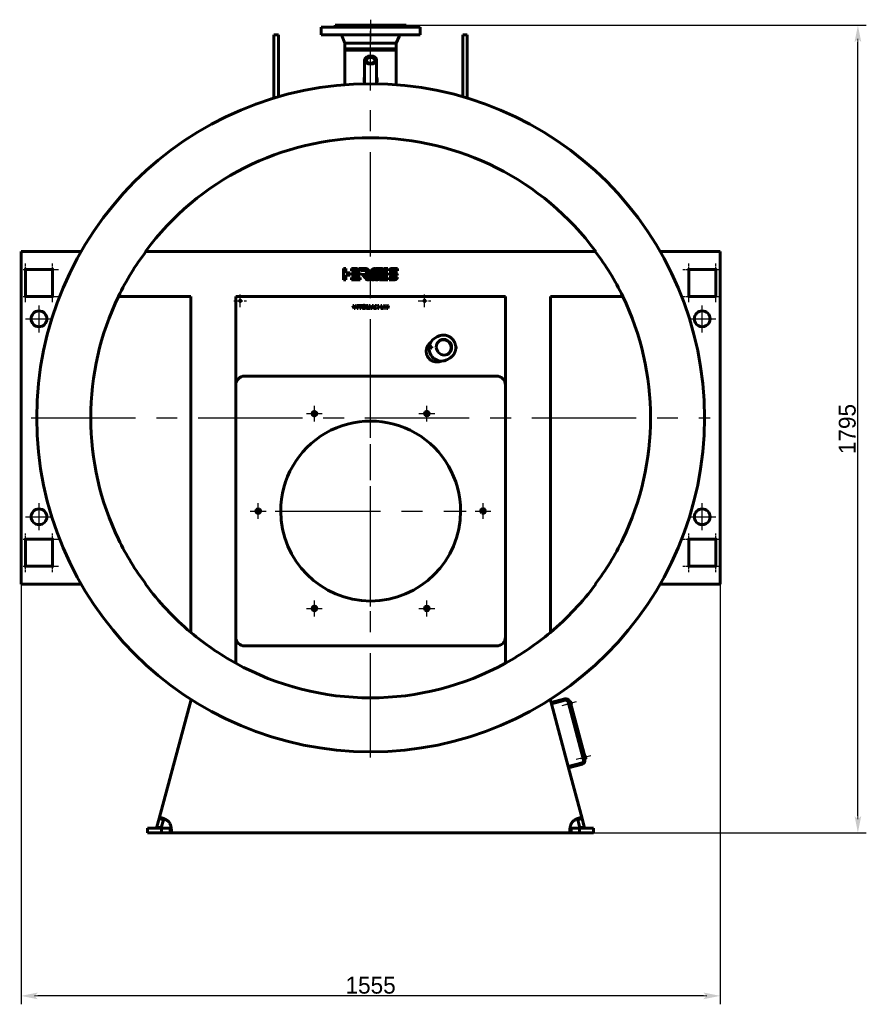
# Model space of a CAD drawing. Header units: millimetres. Extents: x 0 to 4382, y -170 to 841.
# Tile 4 of 6: x 2409 to 2660, y -170 to 121. Entities that reach past the tile are written whole.
import ezdxf

# ---------------------------------------------------------------- set-up
doc = ezdxf.new("R2010")
doc.units = ezdxf.units.MM
for name, pattern in [('CENTER_per1_scale0.019685', [1, 0.625, -0.125, 0.125, -0.125]), ('CENTER_per1_scale0.029528', [1.5, 0.9375, -0.1875, 0.1875, -0.1875]), ('CENTER_per1_scale0.059055', [3, 1.875, -0.375, 0.375, -0.375]), ('CENTER_per1_scale0.163386', [8.3, 5.1875, -1.0375, 1.0375, -1.0375]), ('CENTER_per1_scale0.199016', [10.11, 6.31875, -1.26375, 1.26375, -1.26375]), ('CENTER_per1_scale0.354331', [18, 11.25, -2.25, 2.25, -2.25]), ('CENTER_per1_scale0.688976', [35, 21.875, -4.375, 4.375, -4.375]), ('CENTER_per1e_scale0.974409', [49.5, 30.9375, -6.1875, 6.1875, -6.1875]), ('CENTER_per3_scale0.703969', [35.761614, 22.351008, -4.470202, 4.470202, -4.470202]), ('CENTER_per8_scale0.984252', [50, 31.25, -6.25, 6.25, -6.25])]:
    doc.linetypes.add(name, pattern=pattern)
doc.styles.add('TextStyle_1', font='T-FLEX Type A.TTF', dxfattribs={"height": 5})
doc.dimstyles.new('DIM_ST_2', dxfattribs={"dimtxt": 5, "dimasz": 5, "dimexe": 2.5, "dimexo": 0, "dimtad": 1, "dimlfac": 7.5, "dimrnd": 0.01, "dimdsep": 46, "dimtxsty": 'TextStyle_1', "dimblk": 'Arrow_3_C7_Status', "dimcen": 0.09, "dimclrd": 7, "dimclre": 7, "dimclrt": 7, "dimazin": 0, "dimtfac": 1, "dimtdec": 0, "dimtmove": 0, "dimatfit": 0, "dimldrblk": 'NONE', "dimfxl": 1, "dimtvp": 1, "dimtolj": 1, "dimarcsym": 0})

# ---------------------------------------------------------------- blocks, each defined once
blk = doc.blocks.new('Arrow_3_C7_Status')
at = {"color": 7, "linetype": 'Continuous', "lineweight": 0}
blk.add_line((-1, 0), (-0.8, 0), dxfattribs=at)
at = {"color": 7}
blk.add_solid([(-1, -0.2), (0, 0), (-0.8, 0), (-1, 0.2)], dxfattribs=at)
blk = doc.blocks.new('*D9')
at = {"color": 7, "lineweight": -2}
for p, q in [((-103.67, -42.8), (-103.67, -170.5)), ((103.67, -42.8), (103.67, -170.5)), ((98.67, -168), (-98.67, -168))]:
    blk.add_line(p, q, dxfattribs=at)
at = {"layer": 'Defpoints', "color": 0}
for p in [(-103.67, -42.8), (103.67, -42.8), (-103.67, -168)]:
    blk.add_point(p, dxfattribs=at)
at = {"color": 7, "lineweight": -2, "xscale": 5, "yscale": 5, "zscale": 5}
for p, rotation in [((-103.67, -168), 180), ((103.67, -168), 360)]:
    blk.add_blockref('Arrow_3_C7_Status', p, dxfattribs=dict(at, rotation=rotation))
at = {"color": 7, "insert": (0, -164.87), "char_height": 5, "attachment_point": 5, "style": 'TextStyle_1'}
blk.add_mtext('\\A1;1555{\\H0.5x;\\S^ ;}', dxfattribs=at)
blk = doc.blocks.new('_None')
blk = doc.blocks.new('*D10')
at = {"color": 7, "lineweight": -2}
for p, q in [((10.53, 119.67), (147, 119.67)), ((144.5, -114.67), (144.5, 114.67)), ((59.47, -119.67), (147, -119.67))]:
    blk.add_line(p, q, dxfattribs=at)
at = {"layer": 'Defpoints', "color": 0}
for p in [(10.53, 119.67), (144.5, 119.67), (59.47, -119.67)]:
    blk.add_point(p, dxfattribs=at)
at = {"color": 7, "lineweight": -2, "xscale": 5, "yscale": 5, "zscale": 5}
for p, rotation in [((144.5, 119.67), 90.00000000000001), ((144.5, -119.67), 270)]:
    blk.add_blockref('Arrow_3_C7_Status', p, dxfattribs=dict(at, rotation=rotation))
at = {"color": 7, "insert": (141.37, 0), "char_height": 5, "attachment_point": 5, "rotation": 90, "style": 'TextStyle_1'}
blk.add_mtext('\\A1;1795{\\H0.5x;\\S^ ;}', dxfattribs=at)
blk = doc.blocks.new('Проекция_2')
at = {"color": 7, "linetype": 'Continuous', "lineweight": 60}
for p, q in [((-10.5334, 119.6667), (0, 119.6667)), ((-10.5334, 119.6667), (-10.5334, 119.4667)), ((0, 119.6667), (10.5333, 119.6667)), ((10.5333, 119.4667), (10.5333, 119.6667)), ((10.5333, 119.6667), (10.5333, 119.6667)), ((10.5333, 119.4667), (10.5333, 119.6667)), ((-28.6667, 109.282), (-28.6667, 116.8012)), ((-27.3333, 116.8012), (-28.6667, 116.8012)), ((-27.3333, 109.282), (-27.3333, 116.8012)), ((0, 119.1333), (-14.6667, 119.1333)), ((-14.6667, 119.1333), (-14.6667, 116.8667)), ((0, 116.8667), (-14.6667, 116.8667)), ((-10.7334, 119.2667), (0, 119.2667)), ((-10.7334, 119.2667), (-10.7334, 119.1333)), ((0, 119.2667), (10.7333, 119.2667)), ((0, 119.1333), (14.6666, 119.1333)), ((0, 116.8667), (14.6666, 116.8667)), ((10.7333, 119.1333), (10.7333, 119.2667)), ((10.7333, 119.1333), (10.7333, 119.2667)), ((10.7333, 119.2667), (10.7333, 119.2667)), ((14.6666, 116.8667), (14.6666, 119.1333)), ((14.6667, 119.1333), (14.6666, 119.1333)), ((14.6667, 116.8667), (14.6666, 116.8667)), ((14.6667, 116.8667), (14.6667, 119.1333)), ((27.3333, 109.282), (27.3333, 116.8012)), ((28.6667, 116.8012), (27.3333, 116.8012)), ((28.6667, 109.282), (28.6667, 116.8012)), ((-8.4596, 116.3443), (-7.62, 114.3333)), ((-7.62, 114.3333), (-7.62, 112.7333)), ((-7.62, 114.3333), (0, 114.3333)), ((0, 114.3333), (7.62, 114.3333)), ((7.62, 114.3333), (8.4595, 116.3443)), ((7.62, 114.3333), (8.4596, 116.3443)), ((7.62, 112.7333), (7.62, 114.3333)), ((7.62, 112.7333), (7.62, 114.3333)), ((7.62, 114.3333), (7.62, 114.3333)), ((-7.62, 112.7333), (0, 112.7333)), ((-7.62, 112.7333), (-7.62, 112.3333)), ((-7.62, 112.3333), (7.62, 112.3333)), ((-7.62, 112.3333), (-7.62, 102.0397)), ((-2.2467, 112.7333), (-2.2467, 112.3333)), ((0, 112.7333), (7.62, 112.7333)), ((2.2467, 112.3333), (2.2467, 112.7333)), ((7.62, 112.3333), (7.62, 112.7333)), ((7.62, 102.0396), (7.62, 112.3333)), ((-28.6667, 109.282), (-28.6667, 98.0921)), ((-27.3333, 109.282), (-27.3333, 98.4853)), ((-1.7933, 109.3754), (-1.7933, 102.6296)), ((1.7933, 102.6296), (1.7933, 109.3754)), ((27.3333, 109.282), (27.3333, 98.4853)), ((28.6667, 109.282), (28.6667, 98.0921)), ((-103.6667, 52.6667), (-103.6667, 49.4667)), ((-103.6667, 52.6667), (-85.8325, 52.6667)), ((-66.7475, 52.6667), (-66.6157, 52.6667)), ((66.6157, 52.6667), (-66.6157, 52.6667)), ((66.7475, 52.6667), (66.6157, 52.6667)), ((85.8325, 52.6667), (103.6667, 52.6667)), ((103.6667, 49.4667), (103.6667, 52.6667)), ((-103.6667, 49.4667), (-103.6667, -42.8)), ((-102.3333, 47.3333), (-94.3333, 47.3333)), ((-102.3333, 39.3333), (-102.3333, 47.3333)), ((-94.3333, 47.3333), (-94.3333, 39.3333)), ((-8.0248, 47.5997), (-7.3572, 47.5975)), ((-8.0248, 44.2659), (-8.0248, 47.5997)), ((-7.3572, 47.5975), (-7.3572, 46.2666)), ((-5.6265, 47.5993), (-3.8783, 47.5993)), ((-5.6265, 46.9336), (-5.6265, 47.5993)), ((-3.3244, 46.945), (-5.6265, 46.9336)), ((-3.8783, 47.5993), (-3.3244, 46.945)), ((-3.4106, 47.5993), (-1.7325, 47.5993)), ((-2.8607, 46.9498), (-3.4106, 47.5993)), ((-1.6035, 46.9498), (-2.8607, 46.9498)), ((-1.6035, 46.9491), (-1.6035, 46.9498)), ((1.5847, 47.5935), (2.3358, 47.5935)), ((5.1384, 46.9258), (3.6152, 46.9258)), ((3.8758, 47.5934), (5.1384, 47.5934)), ((5.1384, 47.5934), (5.1384, 46.9258)), ((7.9752, 46.9258), (5.4807, 46.9258)), ((6.2948, 47.5926), (7.9752, 47.5926)), ((7.9752, 47.5926), (7.9752, 46.9258)), ((94.3333, 39.3333), (94.3333, 47.3333)), ((94.3333, 47.3333), (102.3333, 47.3333)), ((102.3333, 47.3333), (102.3333, 39.3333)), ((103.6667, -42.8), (103.6667, 49.4667)), ((-7.3572, 44.2659), (-8.0248, 44.2659)), ((-7.3572, 46.2666), (-6.0403, 46.2666)), ((-6.0403, 45.5999), (-7.3572, 45.5999)), ((-7.3572, 45.5999), (-7.3572, 44.2659)), ((-6.0403, 46.2666), (-6.0403, 45.5999)), ((-5.6266, 46.2657), (-3.1138, 46.2657)), ((-5.6266, 45.5999), (-5.6266, 46.2657)), ((-3.1156, 45.5999), (-5.6266, 45.5999)), ((-5.6266, 44.2663), (-5.6266, 44.932)), ((-5.6266, 44.932), (-3.1138, 44.932)), ((-3.1156, 44.2663), (-5.6266, 44.2663)), ((-3.1138, 46.2657), (-3.1156, 45.5999)), ((-3.1138, 44.932), (-3.1156, 44.2663)), ((-1.0234, 45.3924), (-1.4705, 45.9205)), ((5.1367, 44.261), (2.6257, 44.261)), ((2.8558, 44.9286), (5.1384, 44.9286)), ((3.1095, 45.5883), (3.3616, 46.2559)), ((5.1367, 45.5883), (3.1095, 45.5883)), ((3.3616, 46.2559), (5.1384, 46.2559)), ((5.1384, 46.2559), (5.1367, 45.5883)), ((5.1384, 44.9286), (5.1367, 44.261)), ((5.4515, 44.261), (5.4515, 44.9286)), ((5.4515, 44.9286), (7.9461, 44.9286)), ((7.1319, 44.261), (5.4515, 44.261)), ((5.4792, 46.2656), (6.3563, 46.2656)), ((7.0482, 45.589), (6.2948, 45.589)), ((6.3563, 46.2656), (6.3786, 46.2645)), ((6.3786, 46.2645), (7.1319, 46.2645)), ((7.0624, 45.5883), (7.0482, 45.589)), ((7.9475, 45.5883), (7.0624, 45.5883)), ((-94.3333, 39.3333), (-102.3333, 39.3333)), ((-53.3333, 39.3333), (-74.7864, 39.3333)), ((-53.3333, -60.2635), (-53.3333, 39.3333)), ((-40, -69.3922), (-40, 39.3333)), ((40, 39.3333), (-40, 39.3333)), ((40, -69.3922), (40, 39.3333)), ((53.3333, -60.2635), (53.3333, 39.3333)), ((74.7864, 39.3333), (53.3333, 39.3333)), ((102.3333, 39.3333), (94.3333, 39.3333)), ((-5.2842, 36.6613), (-4.9632, 36.6613)), ((-4.8971, 35.7425), (-5.2842, 36.6613)), ((-4.9632, 36.6613), (-4.7827, 36.2136)), ((-4.5637, 35.7425), (-4.8971, 35.7425)), ((-4.7827, 36.2136), (-4.7572, 36.1461)), ((-4.7572, 36.1461), (-4.7263, 36.0566)), ((-4.7263, 36.0566), (-4.7021, 36.1303)), ((-4.7021, 36.1303), (-4.6725, 36.2122)), ((-4.6725, 36.2122), (-4.4934, 36.6613)), ((-4.1724, 36.6613), (-4.5637, 35.7425)), ((-4.4934, 36.6613), (-4.1724, 36.6613)), ((-4.0292, 35.7425), (-4.0292, 36.6613)), ((-4.0292, 36.6613), (-3.733, 36.6613)), ((-3.733, 35.7425), (-4.0292, 35.7425)), ((-3.733, 36.6613), (-3.733, 35.7425)), ((-3.5649, 36.6613), (-2.6199, 36.6613)), ((-3.5649, 36.4202), (-3.5649, 36.6613)), ((-3.244, 36.4202), (-3.5649, 36.4202)), ((-3.244, 35.7425), (-3.244, 36.4202)), ((-2.9382, 35.7425), (-3.244, 35.7425)), ((-2.6199, 36.4202), (-2.9382, 36.4202)), ((-2.9382, 36.4202), (-2.9382, 35.7425)), ((-2.6199, 36.6613), (-2.6199, 36.4202)), ((-1.2561, 36.6613), (-0.8456, 36.6613)), ((-1.2561, 35.7425), (-1.2561, 36.6613)), ((-0.9737, 35.7425), (-1.2561, 35.7425)), ((-0.982, 36.3417), (-0.9751, 36.2081)), ((-0.9475, 36.2136), (-0.982, 36.3417)), ((-0.9751, 36.2081), (-0.9737, 35.7425)), ((-0.7919, 35.7425), (-0.9475, 36.2136)), ((-0.8456, 36.6613), (-0.7037, 36.2177)), ((-0.5715, 35.7425), (-0.7919, 35.7425)), ((-0.6568, 36.2164), (-0.5205, 36.6613)), ((-0.4199, 36.2136), (-0.5715, 35.7425)), ((-0.5205, 36.6613), (-0.1072, 36.6613)), ((-0.3827, 36.3445), (-0.4199, 36.2136)), ((-0.391, 36.2095), (-0.3827, 36.3445)), ((-0.391, 35.7425), (-0.391, 36.2095)), ((-0.1072, 35.7425), (-0.391, 35.7425)), ((-0.1072, 36.6613), (-0.1072, 35.7425)), ((0.0278, 35.7425), (0.4631, 36.6614)), ((0.3598, 35.7425), (0.0278, 35.7425)), ((0.4328, 35.9106), (0.3598, 35.7425)), ((0.853, 35.9106), (0.4328, 35.9106)), ((0.4631, 36.6614), (0.8309, 36.6614)), ((0.5223, 36.1213), (0.6436, 36.4203)), ((0.7648, 36.1213), (0.5223, 36.1213)), ((0.6436, 36.4203), (0.7648, 36.1213)), ((0.8309, 36.6614), (1.2662, 35.7425)), ((0.9315, 35.7425), (0.853, 35.9106)), ((1.2662, 35.7425), (0.9315, 35.7425)), ((1.3076, 35.7425), (1.6795, 36.2247)), ((1.6767, 35.7425), (1.3076, 35.7425)), ((1.6795, 36.2247), (1.353, 36.6613)), ((1.353, 36.6613), (1.7263, 36.6613)), ((1.8875, 36.0359), (1.6767, 35.7425)), ((1.7263, 36.6613), (1.8875, 36.4092)), ((1.8875, 36.4092), (2.0597, 36.6613)), ((2.1065, 35.7425), (1.8875, 36.0359)), ((2.0597, 36.6613), (2.4303, 36.6613)), ((2.4303, 36.6613), (2.0942, 36.2247)), ((2.0942, 36.2247), (2.4661, 35.7425)), ((2.4661, 35.7425), (2.1065, 35.7425)), ((3.0763, 36.6613), (3.3725, 36.6613)), ((3.0763, 35.7425), (3.0763, 36.6613)), ((3.8024, 35.7425), (3.0763, 35.7425)), ((3.3725, 36.6613), (3.3725, 35.9698)), ((3.3725, 35.9698), (3.8024, 35.9698)), ((3.8024, 35.9698), (3.8024, 35.7425)), ((4.0696, 35.7425), (3.8464, 36.6613)), ((3.8464, 36.6613), (4.1646, 36.6613)), ((4.4264, 35.7425), (4.0696, 35.7425)), ((4.1646, 36.6613), (4.2459, 36.2247)), ((4.2459, 36.2247), (4.2611, 36.1365)), ((4.2611, 36.1365), (4.2721, 36.058)), ((4.2721, 36.058), (4.2831, 36.1241)), ((4.2831, 36.1241), (4.2969, 36.1943)), ((4.2969, 36.1943), (4.4085, 36.6613)), ((4.4085, 36.6613), (4.7446, 36.6613)), ((4.5338, 36.153), (4.4264, 35.7425)), ((4.571, 36.3569), (4.558, 36.2543)), ((4.5868, 36.2549), (4.571, 36.3569)), ((4.7157, 35.7425), (4.611, 36.1558)), ((5.0697, 35.7425), (4.7157, 35.7425)), ((4.7446, 36.6613), (4.8011, 36.401)), ((4.87, 36.062), (4.8865, 36.1764)), ((4.8865, 36.1764), (4.976, 36.6613)), ((4.976, 36.6613), (5.2915, 36.6613)), ((5.2915, 36.6613), (5.0697, 35.7425)), ((19.8344, 27.3867), (19.0872, 26.9553)), ((17.897, 24.4229), (17.1844, 24.0114)), ((17.2965, 23.57), (17.2318, 23.5662)), ((18.014, 24.4327), (17.9297, 24.4318)), ((17.9444, 23.9777), (18.0178, 23.9864)), ((18.0598, 24.3757), (18.0607, 24.2216)), ((18.1038, 24.3809), (18.1046, 24.2282)), ((18.1046, 24.2282), (18.1117, 24.0756)), ((25.2442, 23.8875), (25.3694, 23.9598)), ((25.2594, 24.3502), (25.2666, 24.1961)), ((25.3291, 24.4056), (25.2644, 24.407)), ((25.3339, 23.9515), (25.2775, 23.9607)), ((22.7539, 20.6044), (23.5011, 21.0358)), ((-37.3333, 15.7), (37.3333, 15.7)), ((-102.3333, -32.6667), (-94.3333, -32.6667)), ((-102.3333, -40.6667), (-102.3333, -32.6667)), ((-94.3333, -32.6667), (-94.3333, -40.6667)), ((94.3333, -40.6667), (94.3333, -32.6667)), ((94.3333, -32.6667), (102.3333, -32.6667)), ((102.3333, -32.6667), (102.3333, -40.6667)), ((-94.3333, -40.6667), (-102.3333, -40.6667)), ((102.3333, -40.6667), (94.3333, -40.6667)), ((-103.6667, -42.8), (-103.6667, -46)), ((103.6667, -46), (103.6667, -42.8)), ((-85.8325, -46), (-103.6667, -46)), ((-66.7475, -46), (-66.6157, -46)), ((66.6157, -46), (66.7475, -46)), ((103.6667, -46), (85.8325, -46)), ((37.3333, -64.3), (-37.3333, -64.3)), ((-62.7064, -115.4473), (-53.2432, -80.1302)), ((53.2432, -80.1302), (53.4953, -81.071)), ((57.6166, -79.9667), (53.4953, -81.071)), ((53.5989, -81.4573), (53.4953, -81.071)), ((57.7201, -80.3531), (53.5989, -81.4573)), ((53.5989, -81.4573), (58.5682, -100.0031)), ((58.654, -81.2623), (58.2676, -81.3659)), ((58.2676, -81.3659), (58.378, -81.778)), ((58.7644, -81.6745), (58.378, -81.778)), ((63.1609, -98.0823), (58.5366, -80.8245)), ((58.9575, -80.8497), (58.923, -80.7209)), ((58.9575, -80.8497), (59.2151, -80.7807)), ((63.7703, -97.781), (59.2151, -80.7807)), ((59.2796, -80.8669), (59.241, -80.8773)), ((59.3776, -80.9235), (59.5605, -81.6061)), ((59.5039, -81.7041), (59.4653, -81.7144)), ((58.5682, -100.0031), (62.6895, -98.8988)), ((62.9331, -97.2323), (62.5467, -97.3358)), ((62.5467, -97.3358), (62.6572, -97.748)), ((63.0435, -97.6444), (62.6572, -97.748)), ((63.7703, -97.781), (63.5127, -97.85)), ((63.5472, -97.9788), (63.5127, -97.85)), ((63.5588, -96.8369), (63.5201, -96.8473)), ((63.6567, -96.8935), (63.8396, -97.5761)), ((63.7831, -97.6741), (63.7444, -97.6844)), ((58.5682, -100.0031), (58.6717, -100.3895)), ((58.6717, -100.3895), (62.793, -99.2852)), ((58.6717, -100.3895), (62.7064, -115.4473)), ((-63.3528, -117.8595), (-62.7064, -115.4473)), ((-61.4185, -115.7924), (-62.7064, -115.4473)), ((-62.0649, -118.2045), (-61.4185, -115.7924)), ((-61.4138, -115.7749), (-61.4185, -115.7924)), ((61.4185, -115.7924), (62.7064, -115.4473)), ((61.4185, -115.7924), (62.0649, -118.2045)), ((62.7064, -115.4473), (63.3528, -117.8595)), ((-66.1333, -118.3333), (-61.966, -118.3333)), ((-66.1333, -119.6667), (-66.1333, -118.3333)), ((-62.0649, -118.2045), (-63.3528, -117.8595)), ((-61.966, -118.3333), (-59.4688, -118.3333)), ((-61.966, -118.3333), (-61.966, -119.6667)), ((-59.4688, -118.3333), (-59.4688, -119.6667)), ((59.4688, -118.3333), (61.966, -118.3333)), ((59.4688, -118.3333), (59.4688, -119.6667)), ((66.1333, -118.3333), (61.966, -118.3333)), ((61.966, -118.3333), (61.966, -119.6667)), ((62.0649, -118.2045), (63.3528, -117.8595)), ((66.1333, -118.3333), (66.1333, -119.6667)), ((-66.1333, -119.6667), (-61.966, -119.6667)), ((-61.966, -119.6667), (-59.4688, -119.6667)), ((59.4688, -119.6667), (-59.4688, -119.6667)), ((59.4688, -119.6667), (61.966, -119.6667)), ((66.1333, -119.6667), (61.966, -119.6667))]:
    blk.add_line(p, q, dxfattribs=at)
at = {"color": 7, "linetype": 'CENTER_per1_scale0.029528', "lineweight": 25}
blk.add_line((0, 121.3333), (0, 117.8), dxfattribs=at)
at = {"color": 7, "linetype": 'CENTER_per1_scale0.354331', "lineweight": 25}
blk.add_line((0, 120.9333), (0, 115.2), dxfattribs=at)
at = {"color": 7, "linetype": 'CENTER_per3_scale0.703969', "lineweight": 25}
blk.add_line((0, 100.373), (0, 118.011), dxfattribs=at)
at = {"color": 7, "linetype": 'CENTER_per1e_scale0.974409', "lineweight": 25}
for p, q in [((0, -97.3333), (0, 104)), ((-100.6667, 3.3333), (100.6667, 3.3333))]:
    blk.add_line(p, q, dxfattribs=at)
at = {"color": 7, "linetype": 'CENTER_per1_scale0.019685', "lineweight": 25}
for p, q in [((-104.0667, 47.3333), (-100.6, 47.3333)), ((-102.3333, 45.6), (-102.3333, 49.0667)), ((-96.0667, 47.3333), (-92.6, 47.3333)), ((-94.3333, 45.6), (-94.3333, 49.0667)), ((92.6, 47.3333), (96.0667, 47.3333)), ((94.3333, 45.6), (94.3333, 49.0667)), ((100.6, 47.3333), (104.0667, 47.3333)), ((102.3333, 45.6), (102.3333, 49.0667)), ((-102.3333, 37.6), (-102.3333, 41.0667)), ((-94.3333, 37.6), (-94.3333, 41.0667)), ((94.3333, 37.6), (94.3333, 41.0667)), ((102.3333, 37.6), (102.3333, 41.0667)), ((-104.0667, 39.3333), (-100.6, 39.3333)), ((-96.0667, 39.3333), (-92.6, 39.3333)), ((92.6, 39.3333), (96.0667, 39.3333)), ((100.6, 39.3333), (104.0667, 39.3333)), ((-102.3333, -34.4), (-102.3333, -30.9333)), ((-94.3333, -34.4), (-94.3333, -30.9333)), ((94.3333, -34.4), (94.3333, -30.9333)), ((102.3333, -34.4), (102.3333, -30.9333)), ((-104.0667, -32.6667), (-100.6, -32.6667)), ((-96.0667, -32.6667), (-92.6, -32.6667)), ((92.6, -32.6667), (96.0667, -32.6667)), ((100.6, -32.6667), (104.0667, -32.6667)), ((-104.0667, -40.6667), (-100.6, -40.6667)), ((-102.3333, -42.4), (-102.3333, -38.9333)), ((-96.0667, -40.6667), (-92.6, -40.6667)), ((-94.3333, -42.4), (-94.3333, -38.9333)), ((92.6, -40.6667), (96.0667, -40.6667)), ((94.3333, -42.4), (94.3333, -38.9333)), ((100.6, -40.6667), (104.0667, -40.6667)), ((102.3333, -42.4), (102.3333, -38.9333))]:
    blk.add_line(p, q, dxfattribs=at)
at = {"color": 7, "linetype": 'CENTER_per1_scale0.059055', "lineweight": 25}
for p, q in [((-40.5333, 38), (-36.8, 38)), ((-38.6667, 36.1333), (-38.6667, 39.8667)), ((14.1333, 38), (17.8667, 38)), ((16, 36.1333), (16, 39.8667))]:
    blk.add_line(p, q, dxfattribs=at)
at = {"color": 7, "linetype": 'CENTER_per1_scale0.688976', "lineweight": 25}
for p, q in [((-98.3333, 28.6667), (-98.3333, 36.6667)), ((98.3333, 28.6667), (98.3333, 36.6667)), ((-102.3333, 32.6667), (-94.3333, 32.6667)), ((94.3333, 32.6667), (102.3333, 32.6667)), ((-98.3333, -30), (-98.3333, -22)), ((98.3333, -30), (98.3333, -22)), ((-102.3333, -26), (-94.3333, -26)), ((94.3333, -26), (102.3333, -26))]:
    blk.add_line(p, q, dxfattribs=at)
at = {"color": 7, "linetype": 'CENTER_per1_scale0.199016', "lineweight": 25}
for p, q in [((-16.6667, 2.2268), (-16.6667, 6.9082)), ((16.6667, 2.2268), (16.6667, 6.9082)), ((-19.0073, 4.5675), (-14.326, 4.5675)), ((14.326, 4.5675), (19.0073, 4.5675)), ((-33.3333, -26.6407), (-33.3333, -21.9593)), ((33.3333, -26.6407), (33.3333, -21.9593)), ((-35.674, -24.3), (-30.9927, -24.3)), ((30.9927, -24.3), (35.674, -24.3)), ((-16.6667, -55.5082), (-16.6667, -50.8268)), ((16.6667, -55.5082), (16.6667, -50.8268)), ((-19.0073, -53.1675), (-14.326, -53.1675)), ((14.326, -53.1675), (19.0073, -53.1675))]:
    blk.add_line(p, q, dxfattribs=at)
at = {"color": 7, "linetype": 'CENTER_per8_scale0.984252', "lineweight": 25}
for p, q in [((0, -52.6333), (0, 4.0333)), ((-28.3333, -24.3), (28.3333, -24.3))]:
    blk.add_line(p, q, dxfattribs=at)
at = {"color": 7, "linetype": 'CENTER_per1_scale0.163386', "lineweight": 25}
for p, q in [((61.0016, -80.8541), (56.7129, -82.0033)), ((65.2808, -96.8241), (60.9921, -97.9733))]:
    blk.add_line(p, q, dxfattribs=at)
at = {"color": 7, "lineweight": 60, "flags": 128}
for points in [[(-1.7481, 102.3179), (-1.798, 102.4725), (-1.8393, 102.6302), (-1.8722, 102.7903), (-1.8971, 102.9519), (-1.9143, 103.1145), (-1.924, 103.2772), (-1.9266, 103.4403), (-1.9223, 103.6035), (-1.9113, 103.7663), (-1.8938, 103.9284), (-1.8692, 104.0943), (-1.8379, 104.2591), (-1.8001, 104.4225), (-1.7933, 104.4469)], [(-1.7933, 103.6739), (-1.8098, 103.6119), (-1.8516, 103.419), (-1.8844, 103.2243), (-1.9033, 103.074), (-1.9064, 103.0396)], [(-1.7929, 102.6296), (-1.7903, 102.4822), (-1.7876, 102.4403)], [(1.7933, 104.4458), (1.8246, 104.3203), (1.86, 104.147), (1.8888, 103.9665), (1.9097, 103.7846), (1.9224, 103.6019), (1.9267, 103.4191)], [(1.9063, 103.0376), (1.8956, 103.1406), (1.872, 103.3045), (1.8411, 103.472), (1.8034, 103.6381), (1.7933, 103.6756)], [(-1.7325, 47.5993), (-1.6295, 47.597), (-1.531, 47.5902), (-1.437, 47.5789), (-1.3475, 47.5635), (-1.2624, 47.544), (-1.1818, 47.5205), (-1.1056, 47.4933), (-1.0338, 47.4625), (-0.9449, 47.4159), (-0.8637, 47.3635), (-0.7902, 47.3056), (-0.7244, 47.2426), (-0.6663, 47.1748), (-0.6157, 47.1025), (-0.5726, 47.0261), (-0.537, 46.946), (-0.5089, 46.8625), (-0.4882, 46.776), (-0.4748, 46.6868), (-0.4688, 46.5952), (-0.47, 46.5017), (-0.4785, 46.4065), (-0.4942, 46.3101), (-0.517, 46.2127), (-0.5469, 46.1147), (-0.5839, 46.0166)], [(0.1148, 46.8192), (0.1668, 46.9282), (0.225, 47.0291), (0.2895, 47.1221), (0.3603, 47.207), (0.4373, 47.2838), (0.5204, 47.3524), (0.6098, 47.4129), (0.7053, 47.4651), (0.8069, 47.5091), (0.9146, 47.5448), (1.0284, 47.5721), (1.1482, 47.591)], [(1.1482, 47.591), (1.1867, 47.5942), (1.216, 47.5931), (1.2369, 47.5875), (1.2444, 47.5829), (1.25, 47.5769), (1.2537, 47.5695), (1.2558, 47.5608), (1.2549, 47.5389), (1.248, 47.5107), (1.2358, 47.4759)], [(1.5023, 47.5462), (1.5081, 47.5596), (1.5158, 47.5703), (1.525, 47.5786), (1.5356, 47.5848), (1.5593, 47.5918), (1.5847, 47.5935)], [(2.3358, 47.5935), (2.3566, 47.5922), (2.3717, 47.5883), (2.3818, 47.582), (2.3851, 47.5779), (2.3874, 47.5733), (2.3891, 47.5624), (2.3876, 47.5494), (2.3834, 47.5343), (2.3771, 47.5174)], [(2.625, 47.5403), (2.6309, 47.5539), (2.6387, 47.5652), (2.6483, 47.5744), (2.6592, 47.5815), (2.6835, 47.5905), (2.7092, 47.5935)], [(3.4562, 47.5935), (3.4771, 47.5921), (3.4925, 47.5877), (3.5029, 47.5804), (3.5064, 47.5758), (3.5089, 47.5706), (3.5111, 47.5585), (3.5099, 47.5444), (3.4998, 47.5115)], [(5.4807, 46.9258), (5.4989, 47.0062), (5.5215, 47.0815), (5.5484, 47.1517), (5.5798, 47.2167), (5.6155, 47.2766), (5.6555, 47.3313), (5.7, 47.3809), (5.7487, 47.4252), (5.8018, 47.4644), (5.8593, 47.4983), (5.9211, 47.5271), (5.9872, 47.5506), (6.0576, 47.569), (6.1324, 47.5821), (6.2115, 47.5899), (6.2948, 47.5926)], [(-2.4254, 45.729), (-2.4418, 45.7447), (-2.4554, 45.7624), (-2.4627, 45.7825), (-2.463, 45.7934), (-2.4604, 45.805)], [(-2.4604, 45.805), (-2.4537, 45.8184), (-2.445, 45.8272), (-2.4346, 45.8321), (-2.4231, 45.8342), (-2.3983, 45.8333), (-2.3739, 45.8317)], [(-1.7262, 45.8329), (-1.6937, 45.8348), (-1.6633, 45.8329), (-1.6352, 45.8271), (-1.6092, 45.817), (-1.5852, 45.8025), (-1.5634, 45.7835), (-1.5436, 45.7597), (-1.5258, 45.731)], [(-1.4705, 45.9205), (-1.4428, 45.9556), (-1.4113, 45.9967), (-1.3772, 46.0429), (-1.3417, 46.093), (-1.3062, 46.1459), (-1.2719, 46.2005), (-1.2431, 46.2502), (-1.2173, 46.2996), (-1.1953, 46.3478), (-1.1782, 46.3942), (-1.1668, 46.4378), (-1.1623, 46.4715), (-1.163, 46.5022)], [(-1.0435, 44.2671), (-1.0778, 44.2671), (-1.1088, 44.2707), (-1.1367, 44.2775), (-1.174, 44.2933), (-1.207, 44.3152), (-1.2372, 44.3425), (-1.2661, 44.3744), (-1.2952, 44.4102), (-1.326, 44.4491)], [(-0.1362, 44.3293), (-0.1607, 44.3578), (-0.1905, 44.3916), (-0.2247, 44.4299), (-0.2622, 44.4718), (-0.3021, 44.5165), (-0.3433, 44.5631), (-0.3848, 44.6108), (-0.4256, 44.6588), (-0.4647, 44.7063), (-0.501, 44.7524), (-0.5336, 44.7963), (-0.5614, 44.8371), (-0.5834, 44.874), (-0.5986, 44.9063), (-0.6033, 44.9203), (-0.606, 44.9329), (-0.6064, 44.944), (-0.6045, 44.9533)], [(0.0357, 44.3705), (0.0181, 44.3326), (0, 44.3036), (-0.0188, 44.2836), (-0.0388, 44.2731), (-0.0493, 44.2714), (-0.0602, 44.2721), (-0.0834, 44.281), (-0.1, 44.2925), (-0.1175, 44.3085), (-0.1362, 44.3293)], [(0.3761, 44.2676), (0.3465, 44.2686), (0.3234, 44.2729), (0.3065, 44.2805), (0.3003, 44.2857), (0.2955, 44.2918), (0.29, 44.3067), (0.2898, 44.3256), (0.2944, 44.3485), (0.3037, 44.3756)], [(1.1838, 44.4321), (1.1656, 44.3923), (1.1462, 44.3588), (1.1255, 44.331), (1.1034, 44.3088), (1.08, 44.2918), (1.0552, 44.2798), (1.029, 44.2723), (1.0014, 44.2692)], [(1.4987, 44.2616), (1.4691, 44.2635), (1.4461, 44.2681), (1.4292, 44.2758), (1.423, 44.2809), (1.4182, 44.2869), (1.4148, 44.2937), (1.4127, 44.3015), (1.4125, 44.32), (1.4171, 44.3426), (1.4263, 44.3696)], [(2.3065, 44.4261), (2.2883, 44.3864), (2.2689, 44.3528), (2.2481, 44.325), (2.2261, 44.3028), (2.2027, 44.2858), (2.1779, 44.2738), (2.1517, 44.2663), (2.124, 44.2632)], [(6.2948, 45.589), (6.2109, 45.5917), (6.1313, 45.5997), (6.0561, 45.613), (5.9853, 45.6316), (5.9189, 45.6555), (5.8568, 45.6847), (5.7992, 45.7192), (5.7459, 45.7589), (5.6971, 45.8039), (5.6527, 45.8542), (5.6127, 45.9097), (5.5771, 45.9705), (5.546, 46.0365), (5.5193, 46.1076), (5.497, 46.184), (5.4792, 46.2656)], [(7.1319, 46.2645), (7.2158, 46.2619), (7.2953, 46.2539), (7.3705, 46.2406), (7.4413, 46.222), (7.5078, 46.1981), (7.5698, 46.1689), (7.6274, 46.1344), (7.6807, 46.0947), (7.7295, 46.0497), (7.7739, 45.9995), (7.8139, 45.944), (7.8495, 45.8833), (7.8806, 45.8173), (7.9074, 45.7462), (7.9296, 45.6698), (7.9475, 45.5883)], [(7.9461, 44.9286), (7.928, 44.8481), (7.9054, 44.7727), (7.8785, 44.7024), (7.8472, 44.6373), (7.8115, 44.5774), (7.7714, 44.5226), (7.727, 44.473), (7.6782, 44.4286), (7.6251, 44.3894), (7.5676, 44.3554), (7.5058, 44.3266), (7.4397, 44.303), (7.3692, 44.2846), (7.2944, 44.2715), (7.2153, 44.2636), (7.1319, 44.261)], [(-2.5207, 36.2123), (-2.5191, 36.2746), (-2.5142, 36.3314), (-2.506, 36.3828), (-2.4946, 36.4287), (-2.4798, 36.4691), (-2.4618, 36.504), (-2.4406, 36.5334), (-2.416, 36.5573)], [(-2.3878, 35.8382), (-2.419, 35.8707), (-2.446, 35.9073), (-2.4688, 35.948), (-2.4875, 35.9927), (-2.506, 36.0587), (-2.517, 36.1318), (-2.5207, 36.2123)], [(-2.416, 36.5573), (-2.3644, 36.5959), (-2.3141, 36.6267), (-2.2652, 36.6499), (-2.2177, 36.6655)], [(-1.9793, 35.7163), (-2.0672, 35.7197), (-2.1472, 35.7299), (-2.2192, 35.7468), (-2.2681, 35.7639), (-2.3124, 35.7849), (-2.3524, 35.8097), (-2.3878, 35.8382)], [(-2.2135, 36.2233), (-2.21, 36.2785), (-2.1996, 36.3257), (-2.1821, 36.3649), (-2.1578, 36.3961)], [(-2.1598, 36.0187), (-2.1724, 36.0353), (-2.1833, 36.0545), (-2.1925, 36.0762), (-2.2001, 36.1005), (-2.2076, 36.1369), (-2.212, 36.1778), (-2.2135, 36.2233)], [(-1.9793, 35.9574), (-2.0196, 35.9591), (-2.0557, 35.9642), (-2.0878, 35.9727), (-2.1093, 35.9813), (-2.1284, 35.9919), (-2.1452, 36.0043), (-2.1598, 36.0187)], [(-2.1578, 36.3961), (-2.1428, 36.4089), (-2.1257, 36.4199), (-2.1065, 36.4293), (-2.0853, 36.4369), (-2.0537, 36.4445), (-2.0184, 36.449), (-1.9793, 36.4506)], [(-1.9793, 36.4506), (-1.9228, 36.4472), (-1.8745, 36.4369), (-1.8343, 36.4199), (-1.8023, 36.3961)], [(-1.8016, 36.0194), (-1.8165, 36.0049), (-1.8334, 35.9923), (-1.8525, 35.9816), (-1.8736, 35.9729), (-1.9051, 35.9643), (-1.9404, 35.9591), (-1.9793, 35.9574)], [(-1.5722, 35.8382), (-1.6077, 35.8097), (-1.6476, 35.7849), (-1.6918, 35.7639), (-1.7405, 35.7468), (-1.8123, 35.7299), (-1.8919, 35.7197), (-1.9793, 35.7163)], [(-1.8023, 36.3961), (-1.7779, 36.3649), (-1.7605, 36.3257), (-1.75, 36.2785), (-1.7466, 36.2233)], [(-1.7466, 36.2233), (-1.7481, 36.1782), (-1.7527, 36.1375), (-1.7603, 36.1013), (-1.7681, 36.0771), (-1.7775, 36.0554), (-1.7887, 36.0361), (-1.8016, 36.0194)], [(-1.5854, 36.5911), (-1.5511, 36.5592), (-1.5215, 36.5229), (-1.4964, 36.4821), (-1.4758, 36.4368), (-1.4598, 36.387), (-1.4484, 36.3328), (-1.4416, 36.2741), (-1.4393, 36.2109)], [(-1.4393, 36.2109), (-1.443, 36.1309), (-1.4541, 36.058), (-1.4726, 35.9924), (-1.4913, 35.9478), (-1.5141, 35.9072), (-1.5411, 35.8707), (-1.5722, 35.8382)], [(23.5752, 21.0799), (23.5784, 21.0818), (23.6554, 21.1304), (23.7312, 21.1811), (23.8056, 21.2337), (23.8785, 21.2883), (23.9501, 21.3448), (24.0201, 21.4031), (24.0886, 21.4634), (24.1555, 21.5254), (24.2207, 21.5892), (24.2843, 21.6547), (24.3462, 21.7219), (24.4063, 21.7907), (24.4646, 21.8611), (24.5211, 21.9331), (24.5757, 22.0065), (24.6284, 22.0814), (24.6792, 22.1577), (24.728, 22.2354), (24.7747, 22.3143), (24.8195, 22.3946), (24.8621, 22.476), (24.9027, 22.5585), (24.9412, 22.6421), (24.9775, 22.7268), (25.0116, 22.8124), (25.0435, 22.899), (25.0732, 22.9864), (25.1007, 23.0747), (25.1259, 23.1637), (25.1489, 23.2533), (25.1695, 23.3437), (25.1879, 23.4345), (25.2039, 23.5259), (25.2177, 23.6178), (25.229, 23.7101), (25.2381, 23.8026), (25.2448, 23.8955), (25.2491, 23.9886), (25.2511, 24.0818), (25.2508, 24.1751), (25.248, 24.2684), (25.243, 24.3617), (25.2355, 24.4549), (25.2258, 24.548), (25.2137, 24.6408), (25.1992, 24.7333), (25.1824, 24.8255), (25.1633, 24.9173), (25.142, 25.0087), (25.1183, 25.0995), (25.0923, 25.1897), (25.0641, 25.2793), (25.0337, 25.3682), (25.001, 25.4563), (24.9662, 25.5437), (24.9292, 25.6301), (24.89, 25.7156), (24.8487, 25.8001), (24.8053, 25.8836), (24.7599, 25.966), (24.7124, 26.0472), (24.6629, 26.1272), (24.6115, 26.2059), (24.5581, 26.2834), (24.5028, 26.3595), (24.4456, 26.4341), (24.3866, 26.5073), (24.3258, 26.579), (24.2633, 26.6491), (24.199, 26.7176), (24.1331, 26.7845), (24.0656, 26.8497), (23.9965, 26.9131), (23.9258, 26.9748), (23.8537, 27.0346), (23.7801, 27.0926), (23.7052, 27.1487), (23.6289, 27.2028), (23.5513, 27.255), (23.4725, 27.3052), (23.3924, 27.3533), (23.3113, 27.3994), (23.2291, 27.4434), (23.1458, 27.4852), (23.0616, 27.5249), (22.9765, 27.5624), (22.8905, 27.5977), (22.8037, 27.6308), (22.7161, 27.6616), (22.6279, 27.6901), (22.539, 27.7164), (22.4496, 27.7403), (22.3597, 27.7619), (22.2693, 27.7812), (22.1785, 27.7982), (22.0874, 27.8127), (21.996, 27.825), (21.9044, 27.8348), (21.8126, 27.8422), (21.7208, 27.8473), (21.6289, 27.85), (21.5846, 27.8504)], [(17.8158, 25.6717), (17.8121, 25.669), (17.6905, 25.5711), (17.5719, 25.4663), (17.4568, 25.3546), (17.3457, 25.2364), (17.2394, 25.1116), (17.1382, 24.9806), (17.0429, 24.8438), (16.9539, 24.7016), (16.8716, 24.5543), (16.7967, 24.4025), (16.7294, 24.2467), (16.6701, 24.0875), (16.6191, 23.9256), (16.5767, 23.7615), (16.5429, 23.596), (16.5179, 23.4296), (16.5016, 23.2632), (16.494, 23.0973), (16.4951, 22.9325), (16.5045, 22.7696), (16.5221, 22.609), (16.5475, 22.4514), (16.5805, 22.2972), (16.6205, 22.1468), (16.6673, 22.0008), (16.7203, 21.8593), (16.779, 21.7228), (16.8431, 21.5915), (16.912, 21.4655), (16.9867, 21.3429), (17.0684, 21.2217), (17.1572, 21.1025), (17.2532, 20.9859), (17.3563, 20.8724), (17.4665, 20.7626), (17.5835, 20.6569), (17.7073, 20.5561), (17.8376, 20.4606), (17.974, 20.3709), (18.1162, 20.2877), (18.2636, 20.2113), (18.4159, 20.1421), (18.5725, 20.0807), (18.7327, 20.0271), (18.896, 19.9819), (19.0618, 19.9451), (19.2293, 19.9168), (19.3978, 19.8972), (19.5668, 19.8862), (19.7354, 19.8837), (19.9032, 19.8897), (20.0693, 19.9039), (20.2333, 19.926), (20.3945, 19.9557), (20.5525, 19.9927), (20.7067, 20.0366), (20.8568, 20.087), (21.0023, 20.1433), (21.0069, 20.1453)], [(17.1632, 23.6225), (17.1541, 23.6394), (17.1405, 23.6771), (17.1292, 23.723), (17.121, 23.7761), (17.1161, 23.8371), (17.1151, 23.9043), (17.1184, 23.9765), (17.1261, 24.0522), (17.1384, 24.1312), (17.1552, 24.212), (17.1759, 24.292), (17.2005, 24.3721), (17.2286, 24.451), (17.2597, 24.5279), (17.2934, 24.6023), (17.3287, 24.6728), (17.366, 24.7406), (17.4038, 24.8034), (17.441, 24.8601), (17.4773, 24.9108), (17.5033, 24.9439)], [(17.9193, 24.0498), (17.9227, 24.025), (17.9255, 24.0126), (17.9289, 24.0012), (17.9328, 23.9916), (17.9368, 23.9844), (17.9444, 23.9777)], [(18.0455, 24.4171), (18.0634, 24.4237), (18.0793, 24.4346), (18.0909, 24.4484), (18.0971, 24.4633)], [(18.0598, 24.3757), (18.0743, 24.3763), (18.0871, 24.3775), (18.0972, 24.3791), (18.1038, 24.3809)], [(18.0607, 24.2216), (18.0751, 24.2228), (18.0879, 24.2244), (18.098, 24.2263), (18.1046, 24.2282)], [(25.2642, 24.407), (25.2476, 24.4098), (25.2388, 24.4141)], [(25.2705, 23.9941), (25.2557, 23.9892), (25.2489, 23.9843)], [(25.2674, 24.0421), (25.2572, 24.0439), (25.2504, 24.0458)], [(25.2644, 24.4067), (25.264, 24.4069)], [(-60.1306, -116.1375), (-60.2467, -116.0531), (-60.3648, -115.9719), (-60.4843, -115.8943), (-60.6083, -115.818), (-60.7329, -115.7456), (-60.8574, -115.6771), (-60.9769, -115.615), (-61.0955, -115.5567), (-61.2125, -115.5025), (-61.3311, -115.451), (-61.4474, -115.4038), (-61.5605, -115.3613), (-61.6625, -115.326), (-61.7613, -115.2948), (-61.8563, -115.2679), (-61.95, -115.2448), (-62.0393, -115.2263), (-62.1236, -115.2126), (-62.1997, -115.204), (-62.271, -115.1999), (-62.3372, -115.2003), (-62.4, -115.2055), (-62.4572, -115.2157), (-62.5088, -115.2307), (-62.5571, -115.2521), (-62.599, -115.279), (-62.6347, -115.3115), (-62.665, -115.3508), (-62.6889, -115.3961), (-62.7064, -115.4473)], [(-61.1968, -115.5099), (-61.2308, -115.5232), (-61.2672, -115.5442), (-61.3005, -115.5711), (-61.3301, -115.6031), (-61.3576, -115.6425), (-61.3813, -115.6871), (-61.4016, -115.7375), (-61.4185, -115.7924)], [(62.7064, -115.4473), (62.6899, -115.3986), (62.6677, -115.3551), (62.6398, -115.3171), (62.6048, -115.2835), (62.5634, -115.2556), (62.5157, -115.2333), (62.4635, -115.2171), (62.4052, -115.2062), (62.3412, -115.2005), (62.2691, -115.1999), (62.191, -115.2048), (62.1073, -115.2149), (62.0245, -115.2291), (61.9372, -115.2477), (61.8457, -115.2708), (61.7473, -115.2991), (61.6449, -115.3318), (61.5392, -115.369), (61.435, -115.4087), (61.3282, -115.4522), (61.2193, -115.4995), (61.1055, -115.552), (60.9902, -115.6083), (60.8739, -115.6683), (60.7504, -115.7357), (60.6267, -115.807), (60.5035, -115.8821), (60.3775, -115.9635), (60.2529, -116.0487), (60.1306, -116.1375)], [(61.4185, -115.7924), (61.3996, -115.7318), (61.3764, -115.6768), (61.3477, -115.627), (61.3136, -115.5842), (61.2748, -115.5497), (61.2303, -115.523), (61.1972, -115.5097)], [(-59.4688, -119.6667), (-59.4174, -119.6633), (-59.3697, -119.6531), (-59.3258, -119.636), (-59.2843, -119.6109), (-59.2466, -119.5782), (-59.2127, -119.5378), (-59.1836, -119.4915), (-59.158, -119.4381), (-59.1358, -119.3778), (-59.1167, -119.3083), (-59.1011, -119.2316), (-59.0893, -119.1481), (-59.0815, -119.0645), (-59.0769, -118.9753), (-59.0755, -118.8809), (-59.0774, -118.7786), (-59.0825, -118.6712), (-59.0911, -118.5595), (-59.1024, -118.4485), (-59.1168, -118.3341), (-59.1343, -118.2167), (-59.1555, -118.0932), (-59.1801, -117.9672), (-59.208, -117.8394), (-59.2411, -117.7027), (-59.278, -117.5647), (-59.3187, -117.4263), (-59.3646, -117.2835), (-59.4147, -117.1411), (-59.4688, -117)], [(-59.4688, -118.3333), (-59.4053, -118.3307), (-59.3463, -118.3225), (-59.2907, -118.3077), (-59.2405, -118.2859), (-59.1972, -118.2573), (-59.1598, -118.2213), (-59.1384, -118.1927)], [(59.4688, -117), (59.4174, -117.1336), (59.3697, -117.2683), (59.3258, -117.4034), (59.2843, -117.5425), (59.2466, -117.6813), (59.2127, -117.8189), (59.1836, -117.9504), (59.158, -118.0801), (59.1358, -118.2072), (59.1167, -118.3352), (59.1011, -118.4598), (59.0893, -118.5801), (59.0815, -118.6879), (59.0769, -118.7915), (59.0755, -118.8903), (59.0774, -118.9869), (59.0825, -119.078), (59.0911, -119.1631), (59.1024, -119.2389), (59.1168, -119.3089), (59.1343, -119.3729), (59.1555, -119.4323), (59.1801, -119.4851), (59.208, -119.5311), (59.2411, -119.5724), (59.278, -119.6062), (59.3187, -119.6324), (59.3646, -119.6515), (59.4147, -119.6629), (59.4688, -119.6667)], [(59.1385, -118.1923), (59.1602, -118.2217), (59.1899, -118.2513), (59.2245, -118.2766), (59.263, -118.2969), (59.3083, -118.3133), (59.3574, -118.3246), (59.4114, -118.3312), (59.4688, -118.3333)]]:
    blk.add_lwpolyline(points, dxfattribs=at)
at = {"color": 7, "linetype": 'Continuous', "lineweight": 60}
for centre, radius in [((0, 3.3333), 99), ((-38.6667, 38), 0.2), ((16, 38), 0.2), ((-98.3333, 32.6667), 2.3333), ((-98.3333, -26), 2.3333), ((16.6667, -53.1675), 0.674)]:
    blk.add_circle(centre, radius, dxfattribs=at)
for centre, radius, start, end in [((-10.7334, 119.4667), 0.2, 270, 0.000005), ((-9.4439, 115.9333), 1.0667, 22.660536, 61.044976), ((9.4439, 115.9333), 1.0667, 118.955024, 157.339464), ((9.4439, 115.9333), 1.0667, 118.955024, 157.339464), ((10.7333, 119.4667), 0.2, 180, 270), ((10.7333, 119.4667), 0.2, 180, 270), ((-1.3798, 103.3901), 3.3066, 341.078463, 0.501371), ((-1.7814, 102.6403), 3.5747, 356.776804, 359.828821), ((0, 3.3333), 83, 36.468269, 143.531731), ((-3.7882, 4.9958), 78.8657, 142.810274, 154.189725), ((3.7882, 4.9958), 78.8657, 25.810275, 37.189726), ((-102.3333, 47.3333), 0.0667, 0, 180.000042), ((-102.3333, 47.3333), 0.0667, 180.000042, 270), ((-94.3333, 47.3333), 0.0667, 270, 179.999981), ((-1.6114, 46.5031), 0.4461, 16.136601, 88.979939), ((96.1863, 8.7139), 103.3525, 158.365009, 159.473658), ((-142.2133, 101.1268), 153.1536, 338.248359, 339.493897), ((-244.5114, 138.7404), 262.3721, 338.920678, 339.660888), ((6380.4265, -2421.0173), 6839.0919, 158.84176881, 158.86948274), ((-346.3001, 177.8713), 372.4733, 338.996839, 339.397698), ((6355.449, -2410.9287), 6811.1077, 158.84171276, 158.86954056), ((-16.9292, 54.3932), 20.7203, 338.519305, 340.686573), ((3.0827, -104.5113), 152.1053, 89.859309, 90.140691), ((56.0028, 26.8596), 56.0991, 158.309498, 159.041504), ((94.3333, 47.3333), 0.0667, 0.000019, 179.999981), ((94.3333, 47.3333), 0.0667, 179.999981, 270), ((102.3333, 47.3333), 0.0667, 0.000019, 179.999981), ((102.3333, 47.3333), 0.0667, 270, 0.000019), ((-34.9696, 16.6629), 43.6344, 39.55323, 41.768901), ((-1.8456, -66.7991), 112.6321, 89.939282, 90.268767), ((-23.7209, 26.3467), 29.4682, 37.511875, 41.132571), ((-1.9252, 46.445), 0.7643, 4.291385, 13.778046), ((-0.7449, 107.4737), 63.2073, 269.729293, 270.270711), ((-2.3142, 46.7682), 1.8865, 313.174248, 336.51951), ((-0.4463, 44.4934), 0.2263, 270.0192, 296.190847), ((0.6171, 72.2518), 27.9852, 269.50648, 270.786649), ((1.7823, 55.6258), 11.3678, 268.570475, 271.722568), ((16.9798, 39.6873), 15.0651, 159.640342, 162.32636), ((-102.3333, 39.3333), 0.0667, 90, 180.000042), ((-102.3333, 39.3333), 0.0667, 180.000042, 0), ((-94.3333, 39.3333), 0.0667, 179.999981, 90), ((0, 3.3333), 83, 154.295177, 180), ((0, 3.3333), 83, 334.295177, 25.704823), ((94.3333, 39.3333), 0.0667, 90, 179.999981), ((94.3333, 39.3333), 0.0667, 179.999981, 0.000019), ((102.3333, 39.3333), 0.0667, 179.999981, 0.000019), ((102.3333, 39.3333), 0.0667, 0.000019, 90), ((-1.999, 35.6647), 1.0243, 88.900115, 102.326237), ((-1.9567, 35.6672), 1.0219, 77.816628, 91.268546), ((-1.8369, 36.2682), 0.4093, 52.083203, 76.460476), ((-1.8138, 35.9331), 1.146, 7.989823, 14.381898), ((0.4271, 35.9596), 1.114, 166.670951, 173.151921), ((3.0601, 36.5577), 1.5283, 344.646027, 348.549764), ((6.026, 36.5527), 1.4696, 191.687843, 195.667233), ((-371.5429, -48.7881), 385.8653, 12.7262, 12.754513), ((0.8706, 35.4387), 4.0476, 8.859437, 11.057975), ((98.3333, 32.6667), 2.3333, 0.000004, 179.999996), ((98.3333, 32.6667), 2.3333, 179.999996, 0.000004), ((21.5683, 24.3792), 3.4712, 89.730551, 118.500215), ((21.7726, 24.3064), 3.9077, 179.094717, 183.893798), ((17.9304, 24.3651), 0.0667, 90.601889, 120.000001), ((21.7843, 24.3129), 3.874, 179.094717, 183.893798), ((18.017, 24.3933), 0.0392, 92.730681, 94.461805), ((18.0134, 24.4898), 0.0572, 271.900502, 299.431529), ((18.0527, 24.2745), 0.2075, 274.181555, 286.513259), ((25.3277, 24.339), 0.0667, 3.893169, 88.742451), ((25.336, 24.0175), 0.0667, 300, 359.080002), ((21.5089, 24.0847), 3.8731, 359.094171, 3.894344), ((21.4965, 24.0782), 3.9067, 359.095599, 3.894369), ((-37.3333, 13.0333), 2.6667, 90, 180), ((37.3333, 13.0333), 2.6667, 359.999998, 90), ((0, 3.3333), 83, 180, 205.704823), ((-16.6667, 4.5675), 0.674, 0, 180), ((-16.6667, 4.5675), 0.674, 180, 0), ((16.6667, 4.5675), 0.674, 300, 179.999998), ((16.6667, 4.5675), 0.674, 179.999998, 300), ((0, -24.3), 26.6667, 359.999999, 180), ((-33.3333, -24.3), 0.674, 60, 179.999998), ((-33.3333, -24.3), 0.674, 179.999999, 60), ((0, -24.3), 26.6667, 180, 359.999999), ((33.3333, -24.3), 0.674, 240, 179.999999), ((33.3333, -24.3), 0.674, 179.999998, 240), ((98.3333, -26), 2.3333, 0.000004, 179.999996), ((98.3333, -26), 2.3333, 179.999996, 0.000004), ((-102.3333, -32.6667), 0.0667, 0, 180.000042), ((-102.3333, -32.6667), 0.0667, 180.000042, 270), ((-94.3333, -32.6667), 0.0667, 270, 179.999981), ((-3.7882, 1.6709), 78.8657, 205.810275, 217.189726), ((3.7882, 1.6709), 78.8657, 322.810274, 334.189725), ((94.3333, -32.6667), 0.0667, 0.000019, 179.999981), ((94.3333, -32.6667), 0.0667, 179.999981, 270), ((102.3333, -32.6667), 0.0667, 0.000019, 179.999981), ((102.3333, -32.6667), 0.0667, 270, 0.000019), ((-102.3333, -40.6667), 0.0667, 90, 180.000042), ((-102.3333, -40.6667), 0.0667, 180.000042, 0), ((-94.3333, -40.6667), 0.0667, 179.999981, 90), ((94.3333, -40.6667), 0.0667, 90, 179.999981), ((94.3333, -40.6667), 0.0667, 179.999981, 0.000019), ((102.3333, -40.6667), 0.0667, 179.999981, 0.000019), ((102.3333, -40.6667), 0.0667, 0.000019, 90), ((0, 3.3333), 83, 216.468269, 230.016253), ((0, 3.3333), 83, 309.983747, 323.531731), ((-16.6667, -53.1675), 0.674, 180, 120), ((-16.6667, -53.1675), 0.674, 120, 180), ((0, 3.3333), 83, 230.016253, 241.18862), ((0, 3.3333), 83, 298.81138, 309.983747), ((-37.3333, -61.6333), 2.6667, 180, 270), ((37.3333, -61.6333), 2.6667, 270, 0.000002), ((0, 3.3333), 83, 241.18862, 298.81138), ((57.8927, -80.997), 1.0667, 15, 105), ((57.8927, -80.997), 0.6667, 15, 105), ((59.3003, -80.9442), 0.08, 15, 105), ((59.4832, -81.6268), 0.08, 285, 15), ((62.5169, -98.2549), 0.6667, 285, 15), ((62.5169, -98.2549), 1.0667, 285, 15), ((63.5795, -96.9142), 0.08, 15, 105), ((63.7624, -97.5968), 0.08, 285, 15), ((-62.4088, -118.5708), 3.3333, 28.114746, 46.885254), ((62.4088, -118.5708), 3.3333, 133.114746, 151.885254)]:
    blk.add_arc(centre, radius, start, end, dxfattribs=at)
for centre, major_axis, ratio, start_param, end_param in [((0, 109.3754), (-1.7933, 0), 0.70710678, 4.71238898, 9.42477796), ((0, 109.3754), (1.3753, 0), 0.70710678, 6.28318531, 10.99557429), ((0, 109.2811), (1.242, 0), 0.70710678, 6.28318531, 10.99557429), ((0, 109.3754), (1.7933, 0), 0.70710678, 6.28318531, 7.85398163), ((0, 109.3754), (-1.3753, 0), 0.70710678, 1.57079633, 3.14159265), ((0, 109.2811), (1.242, 0), 0.70710678, 4.71238898, 6.28318531), ((20.9206, 23.7799), (1.8333, -3.1754), 0.96592582, 3.14159261, 4.11296545), ((21.7574, 24.263), (1.1667, -2.0207), 0.96592582, 1.05860177, 4.20367042), ((21.6677, 24.2112), (-1.8333, 3.1754), 0.96592582, 6.25831791, 6.30806762), ((21.6356, 24.1758), (1.1042, -2.0555), 0.96700954, 1.09171049, 3.23653639), ((21.5757, 24.1437), (1.1042, -2.0555), 0.96700954, 1.09171049, 3.12653889), ((20.9206, 23.7799), (-1.9333, 3.3486), 0.96592582, 1.01593267, 1.10127087), ((17.2177, 23.9537), (-0.0333, 0.0577), 0.96592582, 6.28318531, 7.29911798), ((17.2261, 23.6322), (-0.0333, 0.0577), 0.96592582, 1.10127087, 2.68961196), ((17.3021, 23.504), (0.0333, -0.0577), 0.96592582, 1.13667375, 2.6896081), ((20.9206, 23.7799), (-1.8333, 3.1754), 0.96592582, 1.13667372, 3.14159267), ((21.7574, 24.263), (-1.1667, 2.0207), 0.96592582, 1.06207777, 4.20019442), ((21.6677, 24.2112), (-1.1667, 2.0207), 0.96592582, 3.16456175, 4.20019442), ((21.5757, 24.1437), (1.1042, -2.0555), 0.96700954, 0.15750806, 1.01996667), ((21.6356, 24.1758), (1.1042, -2.0555), 0.96700954, 0.31822905, 1.01996667), ((21.5757, 24.1437), (1.1042, -2.0555), 0.96700954, 1.01996667, 1.09171049), ((21.6356, 24.1758), (1.1042, -2.0555), 0.96700954, 1.01996667, 1.09171049), ((21.6636, 24.2089), (1.8492, -3.2028), 0.96592582, 1.01657971, 1.05860177), ((21.6677, 24.2112), (-1.8333, 3.1754), 0.96592582, 3.11681246, 3.16575452)]:
    blk.add_ellipse(centre, major_axis=major_axis, ratio=ratio, start_param=start_param, end_param=end_param, dxfattribs=at)
for base, p1, p2, angle, picture, middle in [((144.5, 119.6667), (59.4688, -119.6667), (10.5333, 119.6667), 90, '*D10', (144.5, 0)), ((-103.6667, -168), (103.6667, -42.8), (-103.6667, -42.8), 180, '*D9', (0, -168))]:
    dim = blk.add_linear_dim(base=base, p1=p1, p2=p2, angle=angle, text='<>{\\H0.5x;\\S^ ;}', dimstyle='DIM_ST_2')
    dim.commit()
    dim.dimension.update_dxf_attribs({"geometry": picture, "text_midpoint": middle, "dimtype": 160})

msp = doc.modelspace()

# ---------------------------------------------------------------- block references
msp.add_blockref('Проекция_2', (2512.69, 0))

doc.saveas('drawing.dxf')
